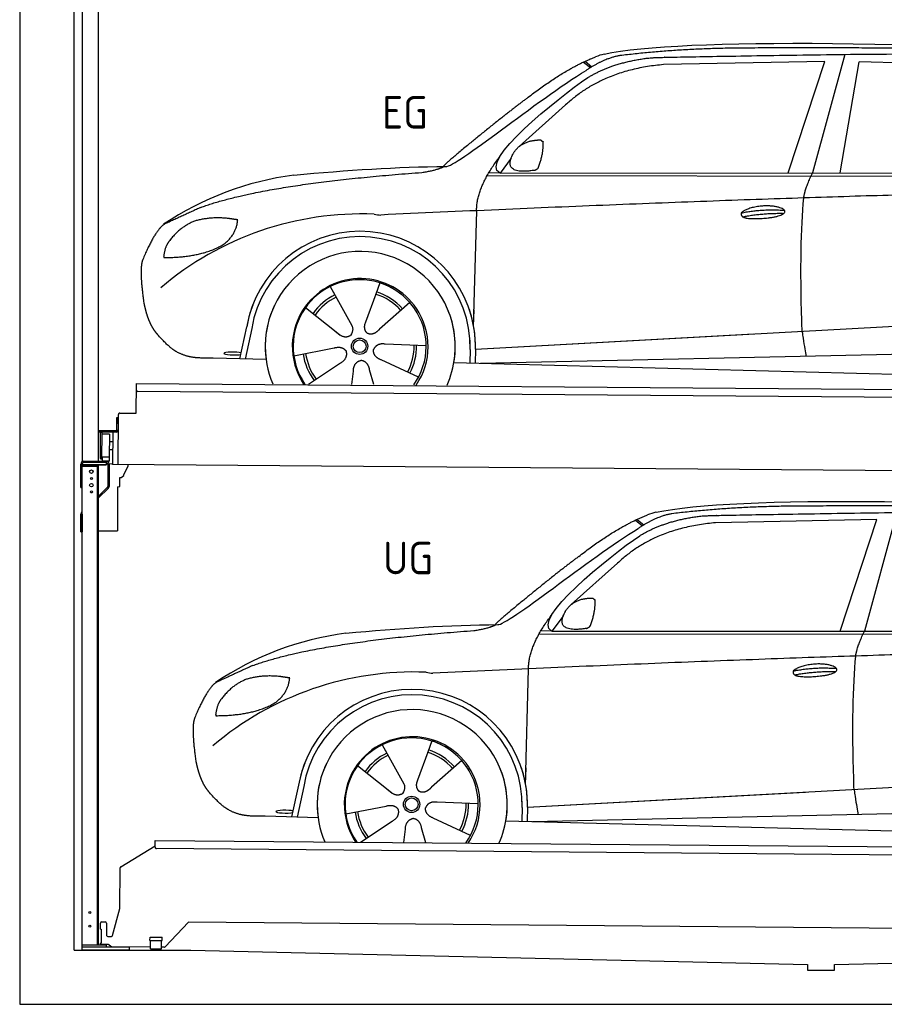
# Model space of a CAD drawing. Header units: millimetres. Extents: x -411 to 6777, y 0 to 6527.
# Tile 1 of 6: x 0 to 3183, y 0 to 3627. Entities that reach past the tile are written whole.
import ezdxf

# ---------------------------------------------------------------- set-up
doc = ezdxf.new("R2010")
doc.units = ezdxf.units.MM
for name, color, linetype, lineweight in [('car', 10, 'Continuous', 25), ('Logo', 7, 'Continuous', 25), ('Plattform', 7, 'Continuous', 25), ('Ständer hinten', 7, 'Continuous', 25)]:
    doc.layers.add(name, color=color, linetype=linetype, lineweight=lineweight)
doc.styles.get("Standard").update_dxf_attribs({"font": 'ISOCP.SHX'})

# ---------------------------------------------------------------- blocks, each defined once
blk = doc.blocks.new('UG Plattfrom Gl550')
at = {"layer": 'Plattform'}
for p, q in [((371.8, 506.3), (498.1, 583.5)), ((498.1, 578.8), (498.2, 597.8)), ((498.2, 597.8), (498.3, 603.8)), ((498.3, 603.8), (5435.1, 560.7)), ((5429.8, 530.7), (503, 573.7)), ((368.7, 352.3), (369.4, 502.1)), ((342.2, 253.9), (368.7, 352.3)), ((297.4, 276.5), (297.6, 298.5)), ((302.6, 303.5), (314.6, 303.4)), ((319.6, 298.3), (319.2, 255.3)), ((621.4, 302.7), (535.3, 212)), ((5347, 261.5), (621.4, 302.7)), ((297.4, 276.5), (299.7, 276.5)), ((299.7, 276.5), (299.3, 225.5)), ((296.9, 220.5), (297, 225.5)), ((325.2, 220.3), (296.9, 220.5)), ((299.3, 225.5), (297, 225.5)), ((324.2, 250.3), (337.3, 250.2)), ((335.5, 213.3), (328.3, 219.2)), ((479.6, 234.9), (479.7, 247.9)), ((479.6, 234.9), (524.6, 234.5)), ((479.7, 247.9), (524.7, 247.5)), ((481.8, 204.9), (482.1, 234.9)), ((521.8, 204.6), (522.1, 234.6)), ((524.6, 234.5), (524.7, 247.5)), ((481.8, 210.9), (338.6, 212.2)), ((481.8, 204.9), (521.8, 204.6)), ((531.7, 210.5), (521.8, 210.6))]:
    blk.add_line(p, q, dxfattribs=at)
for centre, start, end in [((503.1, 578.7), 179.5, 269.5), ((374.4, 502.1), 121.4261, 179.5), ((302.6, 298.5), 89.5, 179.5), ((314.6, 298.4), 359.5, 89.5), ((324.2, 255.3), 179.5, 269.5), ((337.4, 255.2), 269.5, 344.9258), ((325.1, 215.3), 50.8402, 89.5), ((338.6, 217.2), 230.8402, 269.5), ((531.7, 215.5), 269.5, 316.4902)]:
    blk.add_arc(centre, 5, start, end, dxfattribs=at)
blk = doc.blocks.new('Palette EG Gl550')
at = {"layer": 'Plattform'}
for p, q in [((428.6, 2177), (429.5, 2287)), ((429.5, 2287), (5467.3, 2248)), ((5462.1, 2218), (434.2, 2257)), ((368.6, 2177.5), (428.6, 2177)), ((356.5, 2160.3), (356.1, 2114.3)), ((363.5, 2160.2), (356.5, 2160.3)), ((358.1, 2113.3), (358.5, 2160.3)), ((362.6, 1987.5), (363.6, 2172.5)), ((354.1, 2112.3), (292.8, 2112.8)), ((293.1, 2112.8), (293.1, 2107.8)), ((293.1, 2110.8), (355.1, 2110.3)), ((355.1, 2107.3), (293.1, 2107.8)), ((297.3, 2010.5), (298, 2104.5)), ((302, 2104.5), (301.3, 2010.5)), ((342.6, 2107.4), (341.7, 1987.7)), ((355.1, 2107.3), (355.1, 2110.3)), ((363.1, 2113.2), (358.1, 2113.3)), ((358.2, 2113.3), (363.1, 2113.2)), ((330, 2099.4), (329.3, 2015.2)), ((342.3, 2071.9), (329.8, 2072.3)), ((342.1, 2041.7), (329.5, 2041.8)), ((328.9, 2015), (303.9, 2015)), ((303.9, 2015), (303.9, 2000)), ((328.9, 2015), (303.9, 2015)), ((303.9, 2015), (303.9, 2000)), ((303.9, 2000), (328.9, 2000)), ((328.9, 2000), (303.9, 2000)), ((328.9, 2015), (328.9, 2000)), ((328.9, 2015), (328.9, 2000)), ((5465, 1948), (341.7, 1987.7))]:
    blk.add_line(p, q, dxfattribs=at)
for centre, radius, start, end in [((434.3, 2262), 5, 179.556, 269.556), ((368.6, 2172.5), 5, 89.556, 179.556), ((300, 2104.5), 2, 359.3444, 179.3444), ((354.1, 2114.3), 2.01, 269.7445, 359.3674), ((355.1, 2113.3), 3, 269.7663, 359.5554), ((355.1, 2113.3), 6, 269.556, 359.556), ((355.1, 2113.3), 6, 269.5566, 359.5553), ((302.4, 2100.4), 0.4, 179.3444, 271.7264), ((313.4, 1773.4), 326.8, 87.1681, 91.938), ((329.6, 2099.4), 0.4, 359.3444, 86.9565), ((299.3, 2010.5), 2, 179.3444, 359.3444), ((301.7, 2014.6), 0.4, 86.9623, 179.3444), ((302.7, 2023.3), 8.39, 263.3001, 278.0521), ((328.9, 2015.2), 0.4, 267.6536, 359.3444)]:
    blk.add_arc(centre, radius, start, end, dxfattribs=at)
blk = doc.blocks.new('Ständer hinten')
at = {"layer": 'Ständer hinten'}
for p, q in [((229.9, 5012), (229.9, 1998.6)), ((229.9, 5012), (289.9, 5012)), ((289.9, 2000), (289.9, 5012)), ((289.9, 4892), (312.9, 4892)), ((312.9, 4892), (312.9, 4640.7)), ((312.9, 4550.8), (312.9, 4390.7)), ((312.9, 4390.7), (289.9, 4391)), ((318.9, 1995), (235, 1995)), ((318.9, 1995), (318.9, 1987)), ((230, 1990), (230, 1987)), ((230, 1987), (318.9, 1987))]:
    blk.add_line(p, q, dxfattribs=at)
blk = doc.blocks.new('Car_EG')
at = {"layer": 'car'}
for p, q in [((3037.9, 3498.8), (2918.5, 3061.9)), ((2075.4, 3470.6), (2101.4, 3450.1)), ((2081.3, 3473.3), (2106.7, 3453.2)), ((2964.5, 3473), (2370.7, 3461.1)), ((2828.5, 3061.9), (2964.5, 3473)), ((3020.2, 3062), (3091, 3471.1)), ((3792.6, 3454.8), (3091, 3471.1)), ((2009.8, 3312.5), (1839, 3160.1)), ((1809.4, 3117), (1768.3, 3061.3)), ((1721.3, 3052.4), (4364.6, 3049.2)), ((1768.3, 3061.3), (1727, 3062.4)), ((1768.3, 3061.3), (4420.2, 3062.7)), ((1671.2, 2497.6), (1682.3, 2923.1)), ((1325.6, 2657.3), (1310.5, 2615.6)), ((1143.3, 2643.6), (1160.5, 2612.6)), ((1143.5, 2643.6), (1222.8, 2499.9)), ((1310.5, 2615.6), (1273.2, 2512.5)), ((1435.9, 2585.1), (1325, 2487)), ((1052.3, 2566.4), (1171, 2472.3)), ((1671.2, 2497.6), (1672.8, 2558.3)), ((1273.2, 2512.5), (1269.4, 2502.2)), ((1677.7, 2413), (3547.7, 2515.1)), ((810, 2377.3), (835.6, 2494.9)), ((854.1, 2489.5), (829.5, 2376.7)), ((1133.8, 2501.8), (1180.1, 2465.1)), ((1677.7, 2413), (2701.8, 2469)), ((1496.5, 2425.5), (1345.2, 2431.8)), ((1009, 2388.8), (1157.7, 2417.7)), ((1658.1, 2412.4), (1656.8, 2362)), ((1677.7, 2413), (1676.5, 2361.5)), ((1697, 2360.9), (3582.9, 2402.3)), ((907, 2374.7), (712.8, 2379.9)), ((1063.5, 2284.5), (1180.5, 2362.2)), ((1468.3, 2309.5), (1331, 2373.5)), ((1598.6, 2363.5), (3647.1, 2310.1)), ((1222.2, 2283.1), (1228.3, 2332.6)), ((1303.4, 2282.4), (1288.2, 2337.1))]:
    blk.add_line(p, q, dxfattribs=at)
for radius in [30.1, 23.6]:
    blk.add_circle((1251.5, 2423.8), radius, dxfattribs=at)
for centre, radius, start, end in [((2188.5, 3329.2), 174.5, 102.3489, 113.0153), ((1156.1, 1941.5), 1122.3, 97.5147, 123.9129), ((1259.2, 1770.1), 1141.2, 87.724, 130.3913), ((1332, 3024.5), 117.4, 256.4608, 268.6636), ((1253.6, 2422.9), 424.2, 10.1481, 170.2223), ((1253.4, 2422.7), 404.8, 358.5419, 170.499), ((1253.6, 2422.9), 350, 350.2258, 187.9239), ((1251.5, 2423.8), 245, 51.7123, 188.2101), ((1253.6, 2422.9), 250, 34.003, 143.5989), ((1251.5, 2423.8), 245, 30.221, 72.4019), ((1251.5, 2423.8), 209.6, 115.7372, 144.8747), ((1251.5, 2423.8), 200.6, 41.1155, 72.9111), ((1251.5, 2423.8), 209.6, 41.1302, 72.8747), ((1253.6, 2422.9), 424.2, 158.9384, 170.2223), ((1251.5, 2423.8), 200.6, 115.5705, 145.0215), ((1253.6, 2422.9), 350, 154.4856, 203.0931), ((1253.6, 2422.9), 350, 154.4856, 157.347), ((1253.6, 2422.9), 250, 143.5989, 213.5789), ((1251.5, 2423.8), 245, 144.4019, 214.6129), ((1253.6, 2422.9), 250, 143.5989, 147.9713), ((1251.5, 2423.8), 245, 143.0042, 147.4925), ((1251.5, 2423.8), 200.6, 41.1155, 44.3784), ((1251.5, 2423.8), 245, 324.3871, 34.5977), ((1253.6, 2422.9), 250, 325.4211, 34.003), ((1253.6, 2422.9), 250, 29.7422, 34.003), ((1253.6, 2422.9), 350, 350.2258, 23.1163), ((1253.6, 2422.9), 424.2, 358.6661, 18.6635), ((1253.6, 2422.9), 350, 335.9069, 11.3993), ((1253.6, 2422.9), 404.6, 358.5068, 9.6777), ((1253.6, 2422.9), 424.2, 358.6661, 9.1695), ((1251.5, 2423.8), 209.6, 187.7372, 216.8747), ((1251.5, 2423.8), 200.6, 187.5904, 217.0215), ((1251.5, 2423.8), 200.6, 331.5904, 1.0215), ((1251.5, 2423.8), 209.6, 331.7372, 0.8747)]:
    blk.add_arc(centre, radius, start, end, dxfattribs=at)
blk.add_ellipse((785.5, 2396.9), major_axis=(33.6, -0.3), ratio=0.157274, start_param=0.513473, end_param=5.704241, dxfattribs=at)
for points, degree in [([(2151.2, 3499.7), (2438.8, 3561.3), (3323.8, 3548), (4495.8, 3484.7)], 3), ([(2681.9, 3522.1), (2439, 3522), (2209.6, 3494.1)], 2), ([(3646, 3507.4), (3297.8, 3526.8), (2681.9, 3522.1)], 2), ([(1866.9, 3336.8), (2008, 3447.1), (2120.2, 3489.8)], 2), ([(2209.6, 3494.1), (2153.4, 3485.1), (2085, 3439.8)], 2), ([(2091.3, 3413.1), (2185.1, 3470.8), (2320.7, 3486)], 2), ([(2370.7, 3461.1), (2146.6, 3441.8), (2009.8, 3312.5)], 2), ([(1568.6, 3085.8), (1604.3, 3082), (1906.5, 3330.9), (2085, 3439.8)], 3), ([(1768.3, 3061.3), (1685.3, 3101.4), (1979.2, 3337.7), (2091.3, 3413.1)], 3), ([(1866.9, 3336.8), (1785.8, 3276.3), (1683.4, 3192.9), (1554.1, 3087.7), (1560, 3085.7)], 4), ([(1817.6, 3134.6), (1834.1, 3164.9), (1876.9, 3179)], 2), ([(1876.9, 3179), (1905.6, 3184.7), (1918.5, 3183.5)], 2), ([(1908.1, 3079.4), (1929.6, 3132.4), (1927, 3177.3)], 2), ([(1918.5, 3183.5), (1924.5, 3177.4), (1927, 3177.3)], 2), ([(1682.3, 2923.1), (1679.9, 3006.7), (1768.8, 3124)], 2), ([(1894.6, 3071.7), (1772.4, 3053), (1817.6, 3134.6)], 2), ([(1009.4, 3054.2), (1205.7, 3072.1), (1390.9, 3085.2), (1568.6, 3085.8)], 3), ([(1480.7, 3063.9), (1533.9, 3071.8), (1559.7, 3084.7)], 2), ([(667.1, 2935.4), (903.7, 3022), (1480.7, 3063.9)], 2), ([(1894.6, 3071.7), (1900.7, 3073.5), (1908.1, 3079.4)], 2), ([(2886.6, 2970), (2889.7, 3001), (2918.5, 3061.9)], 2), ([(4638.8, 2991), (3762.4, 3019.4), (1329.3, 2907.2)], 2), ([(667.1, 2935.4), (532.9, 2873.5)], 1), ([(2656.5, 2914.7), (2732, 2930.9), (2815.5, 2924.4)], 2), ([(2661.4, 2900.8), (2735.6, 2914.7), (2813.5, 2913.3)], 2), ([(532.9, 2873.5), (498.2, 2850.8), (453.2, 2743.7)], 2), ([(643.1, 2884.4), (590.8, 2863.7), (552.7, 2813.7)], 2), ([(770, 2894.2), (702.5, 2901.9), (643.1, 2884.4)], 2), ([(752.9, 2800.7), (798.9, 2837.7), (802.6, 2889.5)], 2), ([(802.6, 2889.5), (784.9, 2891.6), (770, 2894.2)], 2), ([(552.7, 2813.7), (534.5, 2793.9), (529.7, 2752.6)], 2), ([(531, 2750.3), (675.7, 2750.9), (752.9, 2800.7)], 2), ([(453.2, 2743.7), (446.7, 2727.8), (444.7, 2699.3), (445.7, 2666.9), (456.9, 2583.7)], 4), ([(529.7, 2752.6), (533.1, 2752.5), (531, 2750.3)], 2), ([(1171, 2472.3), (1194.3, 2450.4), (1217.6, 2463.8)], 2), ([(1345.2, 2431.8), (1313.5, 2435.8), (1302.5, 2411.3)], 2), ([(1157.7, 2417.7), (1188.4, 2426.4), (1203, 2403.9)], 2), ([(1180.5, 2362.2), (1208.5, 2377.6), (1203, 2403.9)], 2), ([(1331, 2373.5), (1301, 2384.5), (1302.5, 2411.3)], 2), ([(1228.3, 2332.6), (1229.5, 2364.6), (1255.5, 2371.5)], 2), ([(1288.2, 2337.1), (1282.2, 2368.5), (1255.5, 2371.5)], 2)]:
    blk.add_open_spline(points, degree=degree, dxfattribs=at)
for points, degree, knots in [([(2320.7, 3486), (2347.3, 3488), (2486.7, 3489.9), (3508.2, 3510), (4128.4, 3503.6), (4583.8, 3331), (4560.1, 3157.3)], 4, [0.0821318, 0.0821318, 0.0821318, 0.0821318, 0.0821318, 0.258851, 0.508851, 1, 1, 1, 1, 1]), ([(2656.5, 2914.7), (2660.7, 2919.8), (2681.9, 2935.9), (2764.7, 2955.3), (2879.8, 2918.1), (2770.8, 2890.5), (2686, 2891.9), (2651.7, 2895.8), (2656.5, 2914.7)], 5, [0, 0, 0, 0, 0, 0, 0.300106, 0.500106, 0.700106, 1, 1, 1, 1, 1, 1]), ([(2880.4, 2478.7), (2879.9, 2492.3), (2879.5, 2505.6), (2879.1, 2518.8), (2873.5, 2708.7), (2876, 2859.1), (2886.6, 2970)], 3, [0, 0, 0, 0, 0.064923, 0.064923, 0.064923, 1, 1, 1, 1]), ([(456.9, 2583.7), (457.7, 2579.5), (458.6, 2575.3), (459.5, 2571.1), (460.5, 2567.1), (464, 2552.3), (468, 2538.6), (472.4, 2526.1), (477.3, 2514.8)], 4, [0.4914944, 0.4914944, 0.4914944, 0.4914944, 0.4914944, 0.5422469, 0.5422469, 0.5422469, 0.5422469, 0.728655, 0.728655, 0.728655, 0.728655, 0.728655]), ([(476.9, 2515.5), (478.3, 2512.3), (479.7, 2509.2), (481.1, 2506.2), (482.6, 2503.3), (488.2, 2492.2), (494.2, 2482.8), (500.4, 2474.9), (506.9, 2467.4)], 4, [0.7288005, 0.7288005, 0.7288005, 0.7288005, 0.7288005, 0.7843928, 0.7843928, 0.7843928, 0.7843928, 1, 1, 1, 1, 1]), ([(712.8, 2379.9), (688.1, 2380.6), (632.5, 2377), (596.4, 2390.9), (552.8, 2416), (506.9, 2467.4)], 4, [0, 0, 0, 0, 0, 0.597866, 1, 1, 1, 1, 1]), ([(1222.8, 2499.9), (1224.5, 2495.8), (1225.5, 2491.8), (1225.8, 2487.9), (1226.4, 2479.3), (1223.7, 2471.3), (1217.6, 2463.8)], 3, [0.2167758, 0.2167758, 0.2167758, 0.2167758, 0.4600873, 0.4600873, 0.4600873, 1, 1, 1, 1]), ([(1269.4, 2502.2), (1268.8, 2499), (1268.5, 2496), (1268.6, 2493.1), (1269, 2490.3), (1269.7, 2484.5), (1271.7, 2479.2), (1275.3, 2474.6), (1280.2, 2471.6)], 4, [0.3191838, 0.3191838, 0.3191838, 0.3191838, 0.3191838, 0.5438253, 0.5438253, 0.5438253, 0.5438253, 1, 1, 1, 1, 1]), ([(1325, 2487), (1325, 2487), (1325, 2487), (1325, 2487), (1325, 2487), (1315.9, 2477.3), (1305.2, 2467.4), (1290.9, 2465), (1280.2, 2471.6)], 4, [-0.000003, -0.000003, -0.000003, -0.000003, -0.000003, 0, 0, 0, 0, 1, 1, 1, 1, 1]), ([(2880.4, 2478.7), (2881, 2474), (2881.7, 2469.5), (2882.4, 2465.2), (2883, 2461.2), (2883.5, 2457.3), (2884.1, 2453.5), (2888.6, 2423.3), (2892.2, 2401.2), (2894.7, 2387.2)], 3, [-0.000011, -0.000011, -0.000011, -0.000011, 0.107576, 0.107576, 0.107576, 0.206414, 0.206414, 0.206414, 1, 1, 1, 1])]:
    blk.add_open_spline(points, degree=degree, knots=knots, dxfattribs=at)
blk = doc.blocks.new('Car_147')
at = {"layer": 'car'}
for p, q in [((2266.8, 1783.3), (2292.7, 1762.8)), ((2272.6, 1786), (2298, 1765.9)), ((3155.8, 1785.7), (2562, 1773.8)), ((3019.9, 1374.6), (3155.8, 1785.7)), ((3229.2, 1811.5), (3109.9, 1374.6)), ((2201.2, 1625.2), (2030.4, 1472.8)), ((2000.7, 1429.7), (1959.6, 1374)), ((1912.6, 1365.1), (4556, 1361.9)), ((1959.6, 1374), (1918.4, 1375.1)), ((1959.6, 1374), (4611.6, 1375.4)), ((1862.5, 810.3), (1873.6, 1235.8)), ((1334.7, 956.3), (1351.9, 925.3)), ((1334.8, 956.3), (1414.2, 812.6)), ((1517, 970), (1501.9, 928.3)), ((1501.9, 928.3), (1464.5, 825.2)), ((1243.7, 879.1), (1362.3, 785)), ((1627.3, 897.8), (1516.3, 799.7)), ((1862.5, 810.3), (1864.1, 871)), ((1001.4, 690), (1027, 807.6)), ((1045.5, 802.2), (1020.9, 689.4)), ((1325.2, 814.5), (1371.4, 777.8)), ((1464.5, 825.2), (1460.7, 814.9)), ((1869, 725.7), (3739, 827.8)), ((1869, 725.7), (2893.1, 781.7)), ((1200.4, 701.5), (1349, 730.4)), ((1687.9, 738.2), (1536.6, 744.5)), ((1869, 725.7), (1867.8, 674.2)), ((1098.3, 687.4), (904.1, 692.6)), ((1849.4, 725.1), (1848.1, 674.7)), ((1888.4, 673.6), (3774.2, 715)), ((1254.9, 597.2), (1371.8, 674.9)), ((1659.6, 622.2), (1522.4, 686.2)), ((1789.9, 676.2), (3838.5, 622.8)), ((1413.6, 595.8), (1419.7, 645.3)), ((1494.8, 595.1), (1479.5, 649.8))]:
    blk.add_line(p, q, dxfattribs=at)
for radius in [30.1, 23.6]:
    blk.add_circle((1442.9, 736.5), radius, dxfattribs=at)
for centre, radius, start, end in [((2379.8, 1641.9), 174.5, 102.3489, 113.0153), ((1347.5, 254.1), 1122.3, 97.5147, 123.9129), ((1450.6, 82.8), 1141.2, 87.724, 130.3913), ((1523.4, 1337.2), 117.4, 256.4608, 268.6636), ((1445, 735.6), 424.2, 10.1481, 170.2223), ((1444.7, 735.4), 404.8, 358.5419, 170.499), ((1445, 735.6), 350, 350.2258, 187.9239), ((1442.9, 736.5), 245, 51.7123, 188.2101), ((1445, 735.6), 250, 34.003, 143.5989), ((1442.9, 736.5), 245, 30.221, 72.4019), ((1442.9, 736.5), 209.6, 115.7372, 144.8747), ((1442.9, 736.5), 200.6, 115.5705, 145.0215), ((1442.9, 736.5), 200.6, 41.1155, 72.9111), ((1442.9, 736.5), 209.6, 41.1302, 72.8747), ((1445, 735.6), 424.2, 158.9384, 170.2223), ((1445, 735.6), 350, 154.4856, 203.0931), ((1445, 735.6), 350, 154.4856, 157.347), ((1445, 735.6), 250, 143.5989, 213.5789), ((1442.9, 736.5), 245, 144.4019, 214.6129), ((1445, 735.6), 250, 143.5989, 147.9713), ((1442.9, 736.5), 245, 143.0042, 147.4925), ((1442.9, 736.5), 200.6, 41.1155, 44.3784), ((1442.9, 736.5), 245, 324.3871, 34.5977), ((1445, 735.6), 250, 325.4211, 34.003), ((1445, 735.6), 250, 29.7422, 34.003), ((1445, 735.6), 350, 350.2258, 23.1163), ((1445, 735.6), 424.2, 358.6661, 18.6635), ((1445, 735.6), 350, 335.9069, 11.3993), ((1445, 735.6), 404.6, 358.5068, 9.6777), ((1445, 735.6), 424.2, 358.6661, 9.1695), ((1442.9, 736.5), 200.6, 331.5904, 1.0215), ((1442.9, 736.5), 209.6, 331.7372, 0.8747), ((1442.9, 736.5), 209.6, 187.7372, 216.8747), ((1442.9, 736.5), 200.6, 187.5904, 217.0215)]:
    blk.add_arc(centre, radius, start, end, dxfattribs=at)
blk.add_ellipse((976.9, 709.6), major_axis=(33.6, -0.3), ratio=0.157274, start_param=0.513473, end_param=5.704241, dxfattribs=at)
for points, degree in [([(2342.5, 1812.4), (2630.1, 1874), (3515.1, 1860.7), (4687.1, 1797.4)], 3), ([(2873.2, 1834.8), (2630.4, 1834.7), (2401, 1806.8)], 2), ([(3837.4, 1820.1), (3489.2, 1839.5), (2873.2, 1834.8)], 2), ([(2058.2, 1649.5), (2199.3, 1759.8), (2311.6, 1802.5)], 2), ([(2401, 1806.8), (2344.7, 1797.8), (2276.3, 1752.5)], 2), ([(2282.7, 1725.8), (2376.5, 1783.5), (2512.1, 1798.7)], 2), ([(1760, 1398.5), (1795.6, 1394.7), (2097.9, 1643.6), (2276.3, 1752.5)], 3), ([(2562, 1773.8), (2337.9, 1754.5), (2201.2, 1625.2)], 2), ([(1959.6, 1374), (1876.6, 1414.1), (2170.6, 1650.4), (2282.7, 1725.8)], 3), ([(2058.2, 1649.5), (1977.1, 1589), (1874.8, 1505.6), (1745.4, 1400.4), (1751.4, 1398.4)], 4), ([(2009, 1447.3), (2025.5, 1477.6), (2068.2, 1491.7)], 2), ([(2068.2, 1491.7), (2096.9, 1497.4), (2109.8, 1496.2)], 2), ([(2099.5, 1392.1), (2120.9, 1445.1), (2118.3, 1490)], 2), ([(2109.8, 1496.2), (2115.9, 1490.1), (2118.3, 1490)], 2), ([(1873.6, 1235.8), (1871.3, 1319.4), (1960.2, 1436.7)], 2), ([(2086, 1384.4), (1963.8, 1365.7), (2009, 1447.3)], 2), ([(1200.7, 1366.9), (1397, 1384.8), (1582.2, 1397.9), (1760, 1398.5)], 3), ([(1672.1, 1376.6), (1725.2, 1384.5), (1751.1, 1397.4)], 2), ([(2086, 1384.4), (2092, 1386.2), (2099.5, 1392.1)], 2), ([(858.5, 1248.1), (1095.1, 1334.7), (1672.1, 1376.6)], 2), ([(3077.9, 1282.7), (3081.1, 1313.7), (3109.9, 1374.6)], 2), ([(4830.2, 1303.7), (3953.8, 1332.1), (1520.6, 1219.9)], 2), ([(858.5, 1248.1), (724.2, 1186.2)], 1), ([(2847.8, 1227.4), (2923.4, 1243.6), (3006.8, 1237.1)], 2), ([(834.4, 1197.1), (782.1, 1176.4), (744.1, 1126.4)], 2), ([(961.4, 1206.9), (893.8, 1214.6), (834.4, 1197.1)], 2), ([(944.2, 1113.4), (990.3, 1150.4), (994, 1202.2)], 2), ([(994, 1202.2), (976.3, 1204.3), (961.4, 1206.9)], 2), ([(2852.8, 1213.5), (2926.9, 1227.4), (3004.8, 1226)], 2), ([(724.2, 1186.2), (689.6, 1163.5), (644.6, 1056.4)], 2), ([(744.1, 1126.4), (725.8, 1106.6), (721.1, 1065.3)], 2), ([(722.4, 1063), (867.1, 1063.6), (944.2, 1113.4)], 2), ([(644.6, 1056.4), (638.1, 1040.5), (636, 1012), (637.1, 979.6), (648.2, 896.4)], 4), ([(721.1, 1065.3), (724.5, 1065.2), (722.4, 1063)], 2), ([(1362.3, 785), (1385.6, 763.1), (1409, 776.5)], 2), ([(1349, 730.4), (1379.8, 739.1), (1394.4, 716.6)], 2), ([(1536.6, 744.5), (1504.9, 748.5), (1493.9, 724)], 2), ([(1371.8, 674.9), (1399.8, 690.3), (1394.4, 716.6)], 2), ([(1522.4, 686.2), (1492.4, 697.2), (1493.9, 724)], 2), ([(1419.7, 645.3), (1420.9, 677.3), (1446.8, 684.2)], 2), ([(1479.5, 649.8), (1473.5, 681.2), (1446.8, 684.2)], 2)]:
    blk.add_open_spline(points, degree=degree, dxfattribs=at)
for points, degree, knots in [([(2512.1, 1798.7), (2538.6, 1800.7), (2678.1, 1802.6), (3699.5, 1822.7), (4319.8, 1816.3), (4775.2, 1643.7), (4751.5, 1470)], 4, [0.0821318, 0.0821318, 0.0821318, 0.0821318, 0.0821318, 0.258851, 0.508851, 1, 1, 1, 1, 1]), ([(3071.7, 791.4), (3071.2, 805), (3070.8, 818.3), (3070.4, 831.5), (3064.8, 1021.4), (3067.3, 1171.8), (3077.9, 1282.7)], 3, [0, 0, 0, 0, 0.064923, 0.064923, 0.064923, 1, 1, 1, 1]), ([(2847.8, 1227.4), (2852.1, 1232.5), (2873.2, 1248.6), (2956.1, 1268), (3071.1, 1230.8), (2962.2, 1203.2), (2877.4, 1204.6), (2843.1, 1208.5), (2847.8, 1227.4)], 5, [0, 0, 0, 0, 0, 0, 0.300106, 0.500106, 0.700106, 1, 1, 1, 1, 1, 1]), ([(648.2, 896.4), (649.1, 892.2), (650, 888), (650.9, 883.8), (651.9, 879.8), (655.4, 865), (659.4, 851.3), (663.8, 838.8), (668.6, 827.5)], 4, [0.4914944, 0.4914944, 0.4914944, 0.4914944, 0.4914944, 0.5422469, 0.5422469, 0.5422469, 0.5422469, 0.728655, 0.728655, 0.728655, 0.728655, 0.728655]), ([(668.3, 828.2), (669.7, 825), (671.1, 821.9), (672.5, 818.9), (673.9, 816), (679.6, 804.9), (685.5, 795.5), (691.8, 787.6), (698.3, 780.1)], 4, [0.7288005, 0.7288005, 0.7288005, 0.7288005, 0.7288005, 0.7843928, 0.7843928, 0.7843928, 0.7843928, 1, 1, 1, 1, 1]), ([(1414.2, 812.6), (1415.9, 808.5), (1416.8, 804.5), (1417.1, 800.6), (1417.8, 792), (1415.1, 784), (1409, 776.5)], 3, [0.2167758, 0.2167758, 0.2167758, 0.2167758, 0.4600873, 0.4600873, 0.4600873, 1, 1, 1, 1]), ([(1460.7, 814.9), (1460.2, 811.7), (1459.9, 808.7), (1460, 805.8), (1460.3, 803), (1461.1, 797.2), (1463.1, 791.9), (1466.6, 787.3), (1471.5, 784.3)], 4, [0.3191838, 0.3191838, 0.3191838, 0.3191838, 0.3191838, 0.5438253, 0.5438253, 0.5438253, 0.5438253, 1, 1, 1, 1, 1]), ([(1516.3, 799.7), (1516.3, 799.7), (1516.3, 799.7), (1516.3, 799.7), (1516.3, 799.7), (1507.2, 790), (1496.6, 780.1), (1482.3, 777.7), (1471.5, 784.3)], 4, [-0.000003, -0.000003, -0.000003, -0.000003, -0.000003, 0, 0, 0, 0, 1, 1, 1, 1, 1]), ([(904.1, 692.6), (879.5, 693.3), (823.8, 689.7), (787.8, 703.6), (744.1, 728.7), (698.3, 780.1)], 4, [0, 0, 0, 0, 0, 0.597866, 1, 1, 1, 1, 1]), ([(3071.7, 791.4), (3072.4, 786.7), (3073.1, 782.2), (3073.7, 777.9), (3074.3, 773.9), (3074.9, 770), (3075.5, 766.2), (3080, 736), (3083.5, 713.9), (3086, 699.9)], 3, [-0.000011, -0.000011, -0.000011, -0.000011, 0.107576, 0.107576, 0.107576, 0.206414, 0.206414, 0.206414, 1, 1, 1, 1])]:
    blk.add_open_spline(points, degree=degree, knots=knots, dxfattribs=at)
blk = doc.blocks.new('Ständer_hinten_180')
at = {"layer": 'Ständer hinten'}
for p, q in [((235, 2000), (319, 2000)), ((319, 1995), (235, 1995)), ((319, 1987), (319, 1995)), ((225, 1904), (225, 1990)), ((230, 200), (230, 1990)), ((319, 1987), (230, 1987)), ((230, 1982), (290, 1982)), ((285, 1982), (285, 218)), ((290, 218), (290, 1987)), ((324, 1990), (324, 1907.2)), ((329, 1990), (328.9, 1907.1)), ((341.8, 1989.5), (329, 1990.6)), ((341.8, 1987.7), (341.8, 1989.5)), ((399.8, 1987.2), (341.8, 1987.7)), ((383, 1951.9), (399.7, 1982.7)), ((399.7, 1982.7), (399.8, 1987.2)), ((369, 1907), (369, 1940.5)), ((369, 1940.5), (374, 1940.5)), ((374, 1940.5), (382.9, 1947.4)), ((382.9, 1947.4), (383, 1947.8)), ((383, 1947.8), (383, 1951.9)), ((225, 1904), (230, 1904)), ((290, 1872.1), (322.5, 1903.6)), ((325.9, 1900), (290, 1865.2)), ((360, 1906.3), (369, 1907)), ((360, 1906.3), (360, 1744)), ((228.1, 1812.1), (230, 1814)), ((230, 1804.9), (225, 1804.9)), ((225, 1740), (225, 1804.9)), ((230, 1804.9), (230, 1740)), ((290, 1744), (360, 1744)), ((225, 1740), (230, 1740)), ((319, 218), (230, 218)), ((319, 210), (319, 218)), ((404, 210), (230, 210)), ((404, 200), (230, 200)), ((404, 200), (404, 210))]:
    blk.add_line(p, q, dxfattribs=at)
for centre, radius in [((264, 1962), 6.5), ((264, 1937), 3.7), ((264, 1912), 6.5), ((264, 1887), 3.7), ((258.6, 338), 3.7), ((258.6, 288), 3.7)]:
    blk.add_circle(centre, radius, dxfattribs=at)
for centre, radius, start, end in [((235, 1990), 10, 90, 180), ((235, 1990), 5, 90, 180), ((319, 1990), 10, 0.0086, 89.9915), ((319, 1990), 5, 0, 90), ((319, 1907.2), 5, 314.0428, 0), ((318.9, 1907.1), 10, 314.1186, 0), ((235, 1804.9), 10, 134.1186, 180)]:
    blk.add_arc(centre, radius, start, end, dxfattribs=at)
blk = doc.blocks.new('Gebäude_375_GT180')
for p, q in [((0, 5950), (0, 0)), ((200, 200), (200, 5750)), ((200, 200), (630.1, 200)), ((630.1, 200), (2900, 146.1)), ((3000, 146.1), (5231.6, 200)), ((2900, 146.1), (2900, 126.1)), ((3000, 126.1), (3000, 146.1)), ((2900, 126.1), (3000, 126.1)), ((0, 0), (5900, 0))]:
    blk.add_line(p, q)

msp = doc.modelspace()

# ---------------------------------------------------------------- block references
for name in ['Gebäude_375_GT180', 'Car_EG', 'Palette EG Gl550', 'Ständer_hinten_180', 'Car_147', 'UG Plattfrom Gl550']:
    msp.add_blockref(name, (0, 0))
at = {"layer": 'Ständer hinten'}
msp.add_blockref('Ständer hinten', (0, 0), dxfattribs=at)

# ---------------------------------------------------------------- texts
msp.add_text('UG', height=120).set_placement((1337.66, 1583.58))
at = {"layer": 'Logo'}
msp.add_text('EG', height=120, dxfattribs=at).set_placement((1334, 3225.32))

doc.saveas('drawing.dxf')
